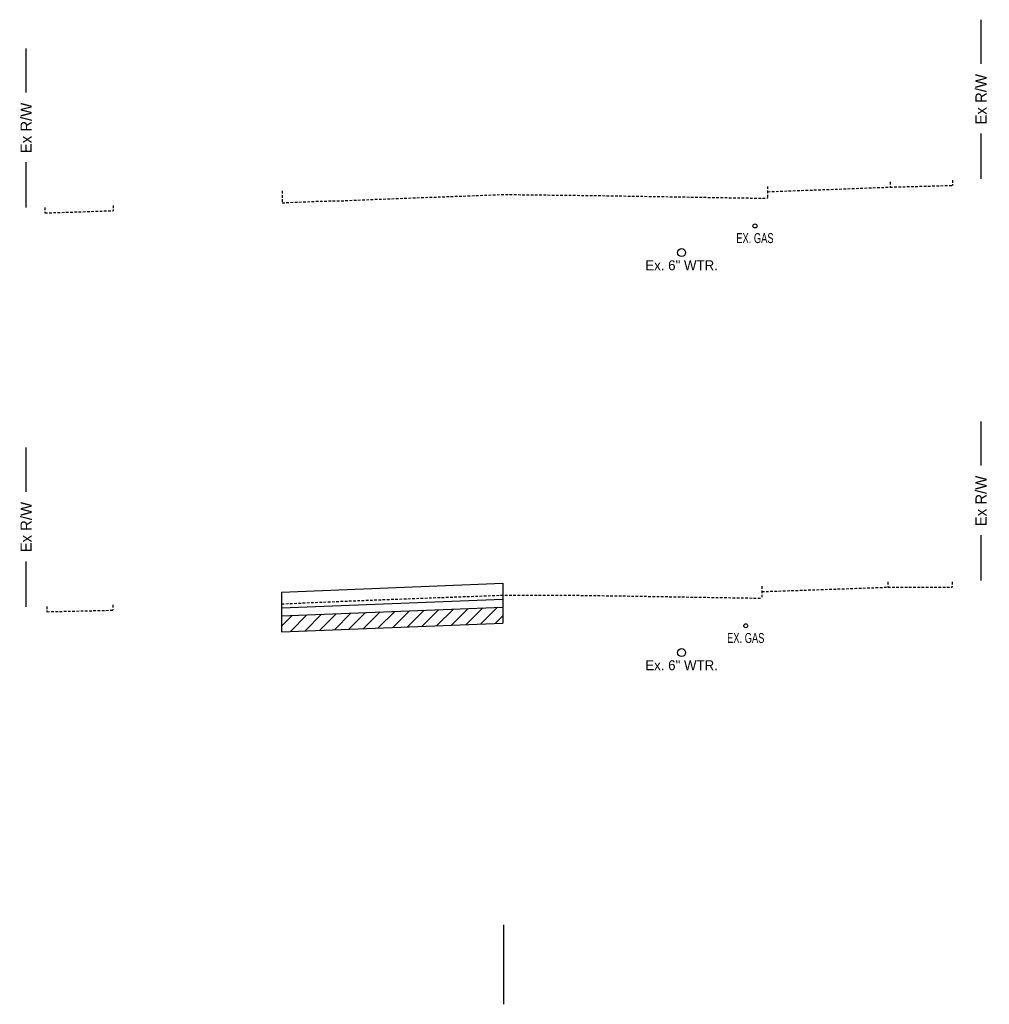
# Model space of a CAD drawing. Header units: feet. Extents: x 1491184 to 1492087, y 336530 to 337165.
# Tile 12 of 13: x 1491763 to 1491824, y 336835 to 336897. Entities that reach past the tile are written whole.
import ezdxf

# ---------------------------------------------------------------- set-up
doc = ezdxf.new("R2010")
doc.units = ezdxf.units.FT
doc.header["$MEASUREMENT"] = 0
doc.linetypes.add('OhDOT_USTN3', pattern=[0.22, 0.165, -0.055])
for name, color, linetype in [('RW_X_Right_of_Way', 50, 'rowex'), ('SC_Scratch1', 1, 'Continuous'), ('SC_Shading1', 247, 'Continuous'), ('UT_X_Gas', 52, 'gasex'), ('UT_X_Gas_Text', 56, 'Continuous'), ('UT_X_Water', 140, 'waterex'), ('UT_X_Water_Text', 142, 'Continuous'), ('XS_P_Curb', 6, 'Continuous'), ('XS_X_Pavt', 133, 'OhDOT_USTN3')]:
    doc.layers.add(name, color=color, linetype=linetype)
doc.styles.get("Standard").update_dxf_attribs({"font": 'font31.shx'})
doc.styles.add('Straight-Normal', font='font30.shx', dxfattribs={"height": 0.1})
doc.linetypes.add('gasex', pattern='A,0.15,-0.2,0.15,-0.2,0.15,-0.1,["G",Straight-Normal,S=1,R=0,X=0,Y=-0.06],-0.15,0.15,-0.2,0.15,-0.2', length=1.8)
doc.linetypes.add('rowex', pattern='A,0.75,-0.05,["Ex R/W",Straight-Normal,S=1,R=0,X=0,Y=-0.06],-0.7,0.75,-0.3,0.75,-0.3,0.75,-0.3,0.75,-0.3', length=5.7)
doc.linetypes.add('waterex', pattern='A,0.15,-0.2,0.15,-0.2,0.15,-0.1,["W",Straight-Normal,S=1,R=0,X=0,Y=-0.06],-0.25,0.15,-0.2,0.15,-0.2', length=1.9)

msp = doc.modelspace()

# ---------------------------------------------------------------- hatches: boundary and pattern name
at = {"layer": 'SC_Shading1'}
h = msp.add_hatch(dxfattribs=at)
h.set_pattern_fill('ANSI31', color=256, scale=5)
h.set_pattern_definition([(45, (509.1156, 76.07566), (-0.44194173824, 0.44194173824), [])])
h.paths.add_polyline_path([(1491779.557, 336859.229), (1491793.464, 336859.784), (1491793.464, 336858.784), (1491779.557, 336858.229)])

# ---------------------------------------------------------------- linework, layer by layer
at = {"layer": 'RW_X_Right_of_Way', "linetype": 'Continuous', "flags": 128}
for points in [[(1491823.512, 336893.919), (1491823.512, 336896.698)], [(1491763.512, 336892.118), (1491763.512, 336894.896)], [(1491823.512, 336886.698), (1491823.512, 336889.539)], [(1491763.512, 336884.896), (1491763.512, 336887.737)], [(1491823.512, 336868.677), (1491823.512, 336871.455)], [(1491763.512, 336867.031), (1491763.512, 336869.809)], [(1491823.512, 336861.455), (1491823.512, 336864.296)], [(1491763.512, 336859.809), (1491763.512, 336862.65)]]:
    msp.add_lwpolyline(points, dxfattribs=at)
at = {"layer": 'SC_Scratch1', "flags": 128}
msp.add_lwpolyline([(1491793.512, 336839.822), (1491793.512, 336834.822)], dxfattribs=at)
at = {"layer": 'UT_X_Gas'}
for centre in [(1491809.305, 336883.737), (1491808.728, 336858.609)]:
    msp.add_circle(centre, 0.125, dxfattribs=at)
at = {"layer": 'UT_X_Water'}
for centre in [(1491804.696, 336882.06), (1491804.696, 336856.926)]:
    msp.add_circle(centre, 0.25, dxfattribs=at)
at = {"layer": 'XS_P_Curb', "flags": 128}
for points in [[(1491779.557, 336860.729), (1491793.464, 336861.284)], [(1491793.464, 336861.284), (1491793.464, 336859.784)], [(1491779.557, 336860.729), (1491779.557, 336859.229)], [(1491779.557, 336859.729), (1491793.464, 336860.284)], [(1491779.557, 336859.229), (1491793.464, 336859.784)], [(1491793.464, 336859.784), (1491793.464, 336858.784)], [(1491779.557, 336859.229), (1491779.557, 336858.229)], [(1491779.557, 336858.229), (1491793.464, 336858.784)]]:
    msp.add_lwpolyline(points, dxfattribs=at)
at = {"layer": 'XS_X_Pavt', "flags": 128}
for points in [[(1491810.099, 336886.224), (1491810.099, 336885.474)], [(1491817.794, 336886.51), (1491817.794, 336886.177)], [(1491817.794, 336886.177), (1491821.72, 336886.284)], [(1491821.72, 336886.617), (1491821.72, 336886.284)], [(1491779.592, 336885.94), (1491779.592, 336885.19)], [(1491779.592, 336885.19), (1491781.929, 336885.295), (1491783.516, 336885.325), (1491785.205, 336885.402), (1491789.358, 336885.557), (1491793.512, 336885.713), (1491799.479, 336885.645), (1491804.925, 336885.557), (1491808.725, 336885.496), (1491810.099, 336885.474)], [(1491810.099, 336885.89), (1491814.292, 336886.045), (1491817.794, 336886.177)], [(1491768.971, 336885.028), (1491768.971, 336884.695)], [(1491764.688, 336884.888), (1491764.688, 336884.555)], [(1491764.688, 336884.555), (1491768.971, 336884.695)], [(1491809.736, 336861.093), (1491809.736, 336860.343)], [(1491809.736, 336860.759), (1491815.696, 336860.963), (1491817.66, 336861.037)], [(1491817.66, 336861.37), (1491817.66, 336861.037)], [(1491817.66, 336861.037), (1491821.689, 336861.036)], [(1491821.689, 336861.369), (1491821.689, 336861.036)], [(1491779.557, 336860.729), (1491779.557, 336859.979)], [(1491779.557, 336859.979), (1491782.021, 336860.096), (1491785.535, 336860.238), (1491793.512, 336860.536), (1491796.87, 336860.542), (1491801.041, 336860.486), (1491805.389, 336860.414), (1491809.736, 336860.343)], [(1491764.816, 336859.828), (1491764.816, 336859.494)], [(1491764.816, 336859.494), (1491768.947, 336859.59)], [(1491768.947, 336859.923), (1491768.947, 336859.59)]]:
    msp.add_lwpolyline(points, dxfattribs=at)

# ---------------------------------------------------------------- texts
at = {"layer": 'RW_X_Right_of_Way', "char_height": 0.7, "attachment_point": 5, "rotation": 90}
for insert in [(1491823.512, 336891.698), (1491763.512, 336889.896), (1491823.512, 336866.455), (1491763.512, 336864.809)]:
    msp.add_mtext_dynamic_manual_height_columns('Ex R/W', width=7.52448, gutter_width=10, heights=[0], dxfattribs=dict(at, insert=insert))
at = {"layer": 'UT_X_Gas_Text', "char_height": 0.625, "attachment_point": 5}
for insert in [(1491809.305, 336882.968), (1491808.728, 336857.84)]:
    msp.add_mtext_dynamic_manual_height_columns('{\\W0.7;EX. GAS}', width=5.49708, gutter_width=10, heights=[0], dxfattribs=dict(at, insert=insert))
at = {"layer": 'UT_X_Water_Text', "char_height": 0.625, "attachment_point": 5}
for insert in [(1491804.696, 336881.259), (1491804.696, 336856.125)]:
    msp.add_mtext_dynamic_manual_height_columns('Ex. 6" WTR.', width=5.91366, gutter_width=10, heights=[0], dxfattribs=dict(at, insert=insert))

doc.saveas('drawing.dxf')
